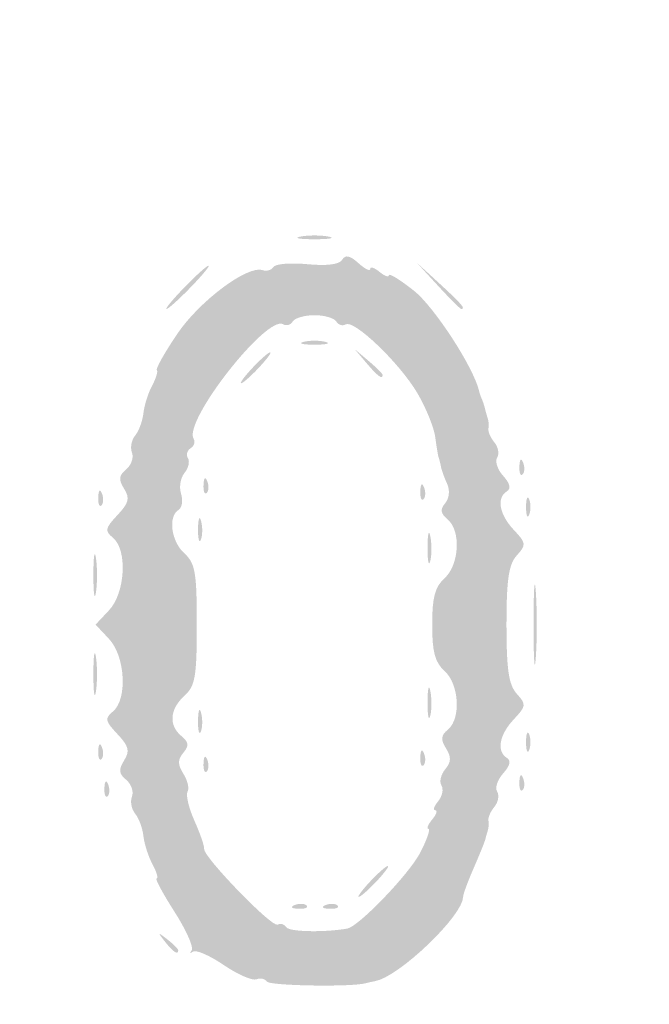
# Model space of a CAD drawing. Header units: inches. Extents: x -18 to 18.1, y -9 to 9.
# Tile 10 of 12: x 4 to 7.3, y -5.3 to 0. Entities that reach past the tile are written whole.
import ezdxf

# ---------------------------------------------------------------- set-up
doc = ezdxf.new("R2010")
doc.units = ezdxf.units.IN
doc.header["$MEASUREMENT"] = 0

msp = doc.modelspace()

# ---------------------------------------------------------------- hatches: boundary and pattern name
h = msp.add_hatch(color=7)
edge = h.paths.add_edge_path()
edge.add_spline(control_points=[(-16.7173, -8.9505), (-16.9847, -8.8972), (-17.3552, -8.7137), (-17.4932, -8.5662), (-17.6282, -8.4219), (-17.8121, -8.1519), (-17.8601, -8.0275), (-17.9632, -7.7602), (-17.967, -7.4706), (-17.967, 0.0337), (-17.967, 7.4455), (-17.9657, 7.6102), (-17.9024, 7.8575), (-17.8208, 8.1766), (-17.719, 8.3501), (-17.4794, 8.5787), (-17.25, 8.7974), (-17.149, 8.8524), (-16.8225, 8.9359), (-16.5759, 8.999), (-16.3051, 9), (0.0264, 9)], knot_values=[0, 0, 0, 0, 1, 1, 1, 2, 2, 2, 3, 3, 3, 4, 4, 4, 5, 5, 5, 6, 6, 6, 7, 7, 7, 7], degree=3, periodic=0)
edge.add_line((0.0264, 9), (16.6248, 9))
edge.add_line((16.6248, 9), (16.8591, 8.9309))
edge.add_spline(control_points=[(16.8591, 8.9309), (17.1515, 8.8446), (17.2777, 8.7711), (17.4987, 8.5582), (17.7236, 8.3416), (17.8225, 8.1701), (17.9024, 7.8575), (17.9657, 7.6102), (17.967, 7.4455), (17.967, 0.0386), (17.967, -5.3342), (17.9565, -7.5905), (17.9306, -7.7446), (17.8592, -8.1694), (17.5538, -8.5805), (17.1494, -8.796), (16.7359, -9.0164), (18.115, -9.0003), (-0.0276, -8.9969), (-13.49, -8.9944), (-16.5397, -8.9859), (-16.7173, -8.9505)], knot_values=[0, 0, 0, 0, 1, 1, 1, 2, 2, 2, 3, 3, 3, 4, 4, 4, 5, 5, 5, 6, 6, 6, 7, 7, 7, 7], degree=3, periodic=0)
edge = h.paths.add_edge_path(flags=0)
edge.add_spline(control_points=[(16.6959, -8.886), (16.9847, -8.8308), (17.2875, -8.6813), (17.4706, -8.5035), (17.6526, -8.3269), (17.8215, -8.0017), (17.8647, -7.7446), (17.8905, -7.5905), (17.9011, -5.3342), (17.9011, 0.0386), (17.9011, 7.4455), (17.8997, 7.6102), (17.8365, 7.8575), (17.7594, 8.1588), (17.6574, 8.3427), (17.4659, 8.5251), (17.2769, 8.7053), (17.1396, 8.7821), (16.8591, 8.8649)], knot_values=[0, 0, 0, 0, 1, 1, 1, 2, 2, 2, 3, 3, 3, 4, 4, 4, 5, 5, 5, 6, 6, 6, 6], degree=3, periodic=0)
edge.add_line((16.8591, 8.8649), (16.6248, 8.9341))
edge.add_line((16.6248, 8.9341), (0.0264, 8.9341))
edge.add_spline(control_points=[(0.0264, 8.9341), (-16.3051, 8.9341), (-16.5759, 8.933), (-16.8225, 8.87), (-17.1375, 8.7894), (-17.2452, 8.7336), (-17.4437, 8.5479), (-17.651, 8.354), (-17.7573, 8.1672), (-17.8365, 7.8575), (-17.8997, 7.6102), (-17.9011, 7.4455), (-17.9011, 0.0337), (-17.9011, -7.4706), (-17.8973, -7.7602), (-17.7942, -8.0275), (-17.7525, -8.1356), (-17.5708, -8.4108), (-17.46, -8.5336), (-17.3547, -8.6503), (-16.9624, -8.8357), (-16.7173, -8.8846), (-16.5397, -8.92), (-13.49, -8.9284), (-0.0276, -8.931), (14.274, -8.9337), (16.4778, -8.9277), (16.6959, -8.886)], knot_values=[0, 0, 0, 0, 1, 1, 1, 2, 2, 2, 3, 3, 3, 4, 4, 4, 5, 5, 5, 6, 6, 6, 7, 7, 7, 8, 8, 8, 9, 9, 9, 9], degree=3, periodic=0)
h = msp.add_hatch(color=7)
edge = h.paths.add_edge_path()
edge.add_spline(control_points=[(5.4643, -1.1635), (5.5051, -1.1557), (5.5718, -1.1557), (5.6126, -1.1635), (5.6534, -1.1714), (5.6201, -1.1778), (5.5385, -1.1778), (5.4569, -1.1778), (5.4235, -1.1714), (5.4643, -1.1635)], knot_values=[0, 0, 0, 0, 1, 1, 1, 2, 2, 2, 3, 3, 3, 3], degree=3, periodic=0)
h = msp.add_hatch(color=7)
edge = h.paths.add_edge_path()
edge.add_spline(control_points=[(5.2848, -5.1324), (5.2756, -5.1175), (5.2503, -5.1122), (5.2287, -5.1205), (5.207, -5.1288), (5.1284, -5.0942), (5.0541, -5.0435), (4.9798, -4.9928), (4.9063, -4.9611), (4.8908, -4.9729), (4.8753, -4.9848), (4.8725, -4.9817), (4.8845, -4.966), (4.8966, -4.9503), (4.8553, -4.8576), (4.7929, -4.76), (4.7304, -4.6623), (4.6877, -4.5824), (4.6979, -4.5824), (4.7082, -4.5824), (4.6986, -4.549), (4.6765, -4.5082), (4.6544, -4.4674), (4.6325, -4.3996), (4.6279, -4.3574), (4.6232, -4.3153), (4.6034, -4.2615), (4.5838, -4.238), (4.5643, -4.2144), (4.5567, -4.1734), (4.5669, -4.1468), (4.5771, -4.1202), (4.5632, -4.08), (4.5359, -4.0574), (4.4966, -4.0248), (4.4944, -4.0037), (4.525, -3.9546), (4.5568, -3.9037), (4.5506, -3.8791), (4.4895, -3.814), (4.4238, -3.7442), (4.4211, -3.7304), (4.4659, -3.6932), (4.5439, -3.6285), (4.5314, -3.3992), (4.4448, -3.3071)], knot_values=[0, 0, 0, 0, 1, 1, 1, 2, 2, 2, 3, 3, 3, 4, 4, 4, 5, 5, 5, 6, 6, 6, 7, 7, 7, 8, 8, 8, 9, 9, 9, 10, 10, 10, 11, 11, 11, 12, 12, 12, 13, 13, 13, 14, 14, 14, 15, 15, 15, 15], degree=3, periodic=0)
edge.add_line((4.4448, -3.3071), (4.3731, -3.2308))
edge.add_line((4.3731, -3.2308), (4.4448, -3.1545))
edge.add_spline(control_points=[(4.4448, -3.1545), (4.5314, -3.0623), (4.5439, -2.833), (4.4659, -2.7683), (4.4211, -2.7311), (4.4238, -2.7174), (4.4895, -2.6475), (4.5506, -2.5824), (4.5568, -2.5578), (4.525, -2.5069), (4.4944, -2.4579), (4.4966, -2.4367), (4.5359, -2.4041), (4.5632, -2.3815), (4.5771, -2.3413), (4.5669, -2.3147), (4.5567, -2.2881), (4.5643, -2.2471), (4.5838, -2.2236), (4.6034, -2.2), (4.6232, -2.1463), (4.6279, -2.1041), (4.6325, -2.062), (4.6534, -1.996), (4.6742, -1.9576), (4.695, -1.9192), (4.7062, -1.8821), (4.6992, -1.875), (4.6922, -1.868), (4.7409, -1.7815), (4.8075, -1.6827), (4.9267, -1.5059), (5.1839, -1.3139), (5.2631, -1.3425), (5.284, -1.35), (5.3095, -1.3424), (5.3199, -1.3257), (5.3302, -1.3089), (5.4114, -1.3022), (5.5002, -1.3107), (5.6042, -1.3207), (5.6703, -1.3124), (5.6858, -1.2873), (5.7033, -1.259), (5.7268, -1.2638), (5.7725, -1.3052), (5.807, -1.3363), (5.8352, -1.3503), (5.8352, -1.3362), (5.8352, -1.3221), (5.8574, -1.3291), (5.8846, -1.3516), (5.9118, -1.3742), (5.9341, -1.3822), (5.9341, -1.3694), (5.9341, -1.3566), (5.9941, -1.3937), (6.0675, -1.4518), (6.1759, -1.5376), (6.3855, -1.8603), (6.4146, -1.9863), (6.4178, -1.9999), (6.424, -2.0184), (6.4286, -2.0275), (6.4331, -2.0365), (6.4405, -2.0588), (6.4451, -2.0769), (6.4496, -2.0951), (6.4569, -2.121), (6.4613, -2.1346), (6.4657, -2.1482), (6.4671, -2.172), (6.4643, -2.1875), (6.4615, -2.203), (6.4759, -2.2358), (6.4962, -2.2603), (6.5165, -2.2848), (6.523, -2.3212), (6.5106, -2.3413), (6.4982, -2.3614), (6.5127, -2.405), (6.5429, -2.4384), (6.5789, -2.4782), (6.5857, -2.5064), (6.5626, -2.5207), (6.5063, -2.5555), (6.5219, -2.6436), (6.5988, -2.7256), (6.6657, -2.7967), (6.6667, -2.8053), (6.6153, -2.8621), (6.5724, -2.9096), (6.5604, -2.9897), (6.5604, -3.2308), (6.5604, -3.4718), (6.5724, -3.5519), (6.6153, -3.5994), (6.6667, -3.6562), (6.6657, -3.6648), (6.5988, -3.736), (6.5219, -3.8179), (6.5063, -3.9061), (6.5626, -3.9409), (6.5857, -3.9552), (6.5789, -3.9833), (6.5429, -4.0232), (6.5127, -4.0565), (6.4982, -4.1002), (6.5106, -4.1202), (6.523, -4.1403), (6.5165, -4.1768), (6.4962, -4.2013), (6.4759, -4.2258), (6.4615, -4.2585), (6.4643, -4.274), (6.4671, -4.2895), (6.4657, -4.3133), (6.4613, -4.3269), (6.4569, -4.3405), (6.4505, -4.3628), (6.4472, -4.3764), (6.4438, -4.39), (6.416, -4.4585), (6.3854, -4.5288), (6.3547, -4.599), (6.3297, -4.6672), (6.3297, -4.6804), (6.3297, -4.781), (5.9873, -5.1089), (5.8599, -5.1304), (5.8463, -5.1327), (5.824, -5.1376), (5.8104, -5.1414), (5.7331, -5.1624), (5.2988, -5.155), (5.2848, -5.1324)], knot_values=[0, 0, 0, 0, 1, 1, 1, 2, 2, 2, 3, 3, 3, 4, 4, 4, 5, 5, 5, 6, 6, 6, 7, 7, 7, 8, 8, 8, 9, 9, 9, 10, 10, 10, 11, 11, 11, 12, 12, 12, 13, 13, 13, 14, 14, 14, 15, 15, 15, 16, 16, 16, 17, 17, 17, 18, 18, 18, 19, 19, 19, 20, 20, 20, 21, 21, 21, 22, 22, 22, 23, 23, 23, 24, 24, 24, 25, 25, 25, 26, 26, 26, 27, 27, 27, 28, 28, 28, 29, 29, 29, 30, 30, 30, 31, 31, 31, 32, 32, 32, 33, 33, 33, 34, 34, 34, 35, 35, 35, 36, 36, 36, 37, 37, 37, 38, 38, 38, 39, 39, 39, 40, 40, 40, 41, 41, 41, 42, 42, 42, 43, 43, 43, 44, 44, 44, 45, 45, 45, 45], degree=3, periodic=0)
edge = h.paths.add_edge_path(flags=0)
edge.add_spline(control_points=[(5.7123, -4.8504), (5.7733, -4.8402), (6.0442, -4.5579), (6.1023, -4.4438), (6.1375, -4.375), (6.1566, -4.3187), (6.145, -4.3187), (6.1333, -4.3187), (6.1423, -4.2964), (6.1648, -4.2692), (6.1874, -4.242), (6.1948, -4.2198), (6.1813, -4.2198), (6.1678, -4.2198), (6.1747, -4.1982), (6.1966, -4.1718), (6.2185, -4.1454), (6.2265, -4.1076), (6.2143, -4.0879), (6.2021, -4.0682), (6.2111, -4.0292), (6.2342, -4.0014), (6.2663, -3.9627), (6.2673, -3.9364), (6.2385, -3.8902), (6.209, -3.843), (6.2112, -3.8211), (6.2487, -3.79), (6.3193, -3.7314), (6.3088, -3.5486), (6.2308, -3.478), (6.1796, -3.4317), (6.1648, -3.3765), (6.1648, -3.2308), (6.1648, -3.0851), (6.1796, -3.0299), (6.2308, -2.9835), (6.3097, -2.9121), (6.319, -2.7299), (6.2468, -2.67), (6.2092, -2.6387), (6.206, -2.6177), (6.2341, -2.584), (6.2558, -2.5577), (6.2602, -2.5153), (6.2446, -2.4812), (6.23, -2.4492), (6.2152, -2.4082), (6.2117, -2.3901), (6.2083, -2.372), (6.2027, -2.3497), (6.1993, -2.3407), (6.196, -2.3316), (6.1878, -2.2825), (6.1811, -2.2317), (6.1744, -2.1808), (6.1317, -2.0757), (6.0863, -1.9981), (5.9926, -1.8382), (5.7485, -1.6039), (5.7042, -1.6313), (5.6881, -1.6413), (5.6656, -1.6344), (5.6542, -1.6159), (5.6428, -1.5975), (5.5907, -1.5824), (5.5385, -1.5824), (5.4862, -1.5824), (5.4341, -1.5975), (5.4227, -1.6159), (5.4114, -1.6344), (5.3886, -1.6411), (5.3722, -1.631), (5.2857, -1.5775), (4.8384, -2.1491), (4.895, -2.2407), (4.905, -2.2569), (4.8978, -2.2796), (4.8791, -2.2912), (4.8604, -2.3028), (4.854, -2.3267), (4.8649, -2.3444), (4.8759, -2.3621), (4.8675, -2.3974), (4.8463, -2.4229), (4.8251, -2.4485), (4.817, -2.4985), (4.8283, -2.5341), (4.8396, -2.5697), (4.8334, -2.6084), (4.8145, -2.6201), (4.7577, -2.6552), (4.7758, -2.788), (4.8462, -2.8516), (4.9034, -2.9035), (4.9121, -2.9532), (4.9121, -3.2308), (4.9121, -3.5084), (4.9034, -3.558), (4.8462, -3.6099), (4.7677, -3.6809), (4.7612, -3.7674), (4.8301, -3.8245), (4.8695, -3.8572), (4.8716, -3.8759), (4.8403, -3.9136), (4.8094, -3.9509), (4.8096, -3.9756), (4.841, -4.026), (4.8632, -4.0615), (4.873, -4.1042), (4.8627, -4.1208), (4.8524, -4.1374), (4.8691, -4.2072), (4.8996, -4.276), (4.9302, -4.3448), (4.9532, -4.4116), (4.9506, -4.4244), (4.9427, -4.4641), (5.3128, -4.8469), (5.3418, -4.829), (5.3568, -4.8197), (5.3776, -4.8259), (5.388, -4.8427), (5.4032, -4.8673), (5.5851, -4.8717), (5.7123, -4.8504)], knot_values=[0, 0, 0, 0, 1, 1, 1, 2, 2, 2, 3, 3, 3, 4, 4, 4, 5, 5, 5, 6, 6, 6, 7, 7, 7, 8, 8, 8, 9, 9, 9, 10, 10, 10, 11, 11, 11, 12, 12, 12, 13, 13, 13, 14, 14, 14, 15, 15, 15, 16, 16, 16, 17, 17, 17, 18, 18, 18, 19, 19, 19, 20, 20, 20, 21, 21, 21, 22, 22, 22, 23, 23, 23, 24, 24, 24, 25, 25, 25, 26, 26, 26, 27, 27, 27, 28, 28, 28, 29, 29, 29, 30, 30, 30, 31, 31, 31, 32, 32, 32, 33, 33, 33, 34, 34, 34, 35, 35, 35, 36, 36, 36, 37, 37, 37, 38, 38, 38, 39, 39, 39, 40, 40, 40, 41, 41, 41, 42, 42, 42, 42], degree=3, periodic=0)
h = msp.add_hatch(color=7)
edge = h.paths.add_edge_path()
edge.add_line((6.196, -1.4258), (6.0824, -1.3022))
edge.add_line((6.0824, -1.3022), (6.206, -1.4158))
edge.add_spline(control_points=[(6.206, -1.4158), (6.3211, -1.5216), (6.3448, -1.5495), (6.3197, -1.5495), (6.3141, -1.5495), (6.2585, -1.4938), (6.196, -1.4258)], knot_values=[0, 0, 0, 0, 1, 1, 1, 2, 2, 2, 2], degree=3, periodic=0)
h = msp.add_hatch(color=7)
edge = h.paths.add_edge_path()
edge.add_spline(control_points=[(4.8462, -1.4341), (4.9077, -1.3706), (4.9654, -1.3187), (4.9745, -1.3187), (4.9835, -1.3187), (4.9406, -1.3706), (4.8791, -1.4341), (4.8176, -1.4975), (4.7599, -1.5495), (4.7508, -1.5495), (4.7417, -1.5495), (4.7846, -1.4975), (4.8462, -1.4341)], knot_values=[0, 0, 0, 0, 1, 1, 1, 2, 2, 2, 3, 3, 3, 4, 4, 4, 4], degree=3, periodic=0)
h = msp.add_hatch(color=7)
edge = h.paths.add_edge_path()
edge.add_spline(control_points=[(5.4808, -1.7245), (5.5125, -1.7162), (5.5644, -1.7162), (5.5962, -1.7245), (5.6279, -1.7328), (5.6019, -1.7396), (5.5385, -1.7396), (5.475, -1.7396), (5.449, -1.7328), (5.4808, -1.7245)], knot_values=[0, 0, 0, 0, 1, 1, 1, 2, 2, 2, 3, 3, 3, 3], degree=3, periodic=0)
h = msp.add_hatch(color=7)
edge = h.paths.add_edge_path()
edge.add_spline(control_points=[(5.2088, -1.8626), (5.2514, -1.8173), (5.2936, -1.7802), (5.3027, -1.7802), (5.3118, -1.7802), (5.2843, -1.8173), (5.2418, -1.8626), (5.1992, -1.908), (5.1569, -1.9451), (5.1478, -1.9451), (5.1388, -1.9451), (5.1662, -1.908), (5.2088, -1.8626)], knot_values=[0, 0, 0, 0, 1, 1, 1, 2, 2, 2, 3, 3, 3, 4, 4, 4, 4], degree=3, periodic=0)
h = msp.add_hatch(color=7)
edge = h.paths.add_edge_path()
edge.add_line((5.8155, -1.8379), (5.7527, -1.7637))
edge.add_line((5.7527, -1.7637), (5.8269, -1.8265))
edge.add_spline(control_points=[(5.8269, -1.8265), (5.8677, -1.8611), (5.9011, -1.8945), (5.9011, -1.9007), (5.9011, -1.9271), (5.8746, -1.9076), (5.8155, -1.8379)], knot_values=[0, 0, 0, 0, 1, 1, 1, 2, 2, 2, 2], degree=3, periodic=0)
h = msp.add_hatch(color=7)
edge = h.paths.add_edge_path()
edge.add_spline(control_points=[(6.629, -2.3874), (6.6306, -2.349), (6.6384, -2.3411), (6.6489, -2.3674), (6.6584, -2.3912), (6.6572, -2.4197), (6.6463, -2.4306), (6.6353, -2.4416), (6.6275, -2.4221), (6.629, -2.3874)], knot_values=[0, 0, 0, 0, 1, 1, 1, 2, 2, 2, 3, 3, 3, 3], degree=3, periodic=0)
h = msp.add_hatch(color=7)
edge = h.paths.add_edge_path()
edge.add_spline(control_points=[(4.9477, -2.4863), (4.9492, -2.4479), (4.9571, -2.44), (4.9676, -2.4663), (4.9771, -2.4901), (4.9759, -2.5186), (4.965, -2.5295), (4.954, -2.5405), (4.9462, -2.521), (4.9477, -2.4863)], knot_values=[0, 0, 0, 0, 1, 1, 1, 2, 2, 2, 3, 3, 3, 3], degree=3, periodic=0)
h = msp.add_hatch(color=7)
edge = h.paths.add_edge_path()
edge.add_spline(control_points=[(4.3872, -2.5522), (4.3888, -2.5138), (4.3966, -2.506), (4.4071, -2.5323), (4.4167, -2.5561), (4.4155, -2.5845), (4.4045, -2.5955), (4.3936, -2.6064), (4.3858, -2.587), (4.3872, -2.5522)], knot_values=[0, 0, 0, 0, 1, 1, 1, 2, 2, 2, 3, 3, 3, 3], degree=3, periodic=0)
h = msp.add_hatch(color=7)
edge = h.paths.add_edge_path()
edge.add_spline(control_points=[(6.1015, -2.5192), (6.1031, -2.4808), (6.1109, -2.473), (6.1214, -2.4993), (6.1309, -2.5231), (6.1298, -2.5515), (6.1188, -2.5625), (6.1079, -2.5735), (6.1001, -2.554), (6.1015, -2.5192)], knot_values=[0, 0, 0, 0, 1, 1, 1, 2, 2, 2, 3, 3, 3, 3], degree=3, periodic=0)
h = msp.add_hatch(color=7)
edge = h.paths.add_edge_path()
edge.add_spline(control_points=[(6.6645, -2.6044), (6.6645, -2.5591), (6.672, -2.5405), (6.6812, -2.5632), (6.6903, -2.5859), (6.6903, -2.6229), (6.6812, -2.6456), (6.672, -2.6683), (6.6645, -2.6497), (6.6645, -2.6044)], knot_values=[0, 0, 0, 0, 1, 1, 1, 2, 2, 2, 3, 3, 3, 3], degree=3, periodic=0)
h = msp.add_hatch(color=7)
edge = h.paths.add_edge_path()
edge.add_spline(control_points=[(4.9185, -2.7198), (4.9192, -2.6654), (4.9266, -2.6471), (4.9349, -2.6792), (4.9433, -2.7113), (4.9427, -2.7558), (4.9337, -2.7781), (4.9247, -2.8004), (4.9178, -2.7742), (4.9185, -2.7198)], knot_values=[0, 0, 0, 0, 1, 1, 1, 2, 2, 2, 3, 3, 3, 3], degree=3, periodic=0)
h = msp.add_hatch(color=7)
edge = h.paths.add_edge_path()
edge.add_spline(control_points=[(6.1402, -2.8187), (6.1405, -2.7462), (6.1473, -2.7204), (6.1552, -2.7614), (6.1631, -2.8024), (6.1628, -2.8617), (6.1545, -2.8932), (6.1463, -2.9248), (6.1398, -2.8912), (6.1402, -2.8187)], knot_values=[0, 0, 0, 0, 1, 1, 1, 2, 2, 2, 3, 3, 3, 3], degree=3, periodic=0)
h = msp.add_hatch(color=7)
edge = h.paths.add_edge_path()
edge.add_spline(control_points=[(4.3615, -2.967), (4.3615, -2.8673), (4.3677, -2.8265), (4.3753, -2.8764), (4.3828, -2.9262), (4.3828, -3.0078), (4.3753, -3.0577), (4.3677, -3.1076), (4.3615, -3.0668), (4.3615, -2.967)], knot_values=[0, 0, 0, 0, 1, 1, 1, 2, 2, 2, 3, 3, 3, 3], degree=3, periodic=0)
h = msp.add_hatch(color=7)
edge = h.paths.add_edge_path()
edge.add_spline(control_points=[(6.7045, -3.2308), (6.7045, -3.0404), (6.71, -2.9625), (6.7166, -3.0577), (6.7233, -3.1529), (6.7233, -3.3087), (6.7166, -3.4038), (6.71, -3.499), (6.7045, -3.4212), (6.7045, -3.2308)], knot_values=[0, 0, 0, 0, 1, 1, 1, 2, 2, 2, 3, 3, 3, 3], degree=3, periodic=0)
h = msp.add_hatch(color=7)
edge = h.paths.add_edge_path()
edge.add_spline(control_points=[(4.3615, -3.4945), (4.3615, -3.3948), (4.3677, -3.354), (4.3753, -3.4038), (4.3828, -3.4537), (4.3828, -3.5353), (4.3753, -3.5852), (4.3677, -3.635), (4.3615, -3.5942), (4.3615, -3.4945)], knot_values=[0, 0, 0, 0, 1, 1, 1, 2, 2, 2, 3, 3, 3, 3], degree=3, periodic=0)
h = msp.add_hatch(color=7)
edge = h.paths.add_edge_path()
edge.add_spline(control_points=[(6.1402, -3.6429), (6.1405, -3.5703), (6.1473, -3.5445), (6.1552, -3.5855), (6.1631, -3.6266), (6.1628, -3.6859), (6.1545, -3.7174), (6.1463, -3.7489), (6.1398, -3.7154), (6.1402, -3.6429)], knot_values=[0, 0, 0, 0, 1, 1, 1, 2, 2, 2, 3, 3, 3, 3], degree=3, periodic=0)
h = msp.add_hatch(color=7)
edge = h.paths.add_edge_path()
edge.add_spline(control_points=[(4.9185, -3.7418), (4.9192, -3.6874), (4.9266, -3.6691), (4.9349, -3.7012), (4.9433, -3.7333), (4.9427, -3.7778), (4.9337, -3.8001), (4.9247, -3.8224), (4.9178, -3.7962), (4.9185, -3.7418)], knot_values=[0, 0, 0, 0, 1, 1, 1, 2, 2, 2, 3, 3, 3, 3], degree=3, periodic=0)
h = msp.add_hatch(color=7)
edge = h.paths.add_edge_path()
edge.add_spline(control_points=[(6.6645, -3.8571), (6.6645, -3.8118), (6.672, -3.7933), (6.6812, -3.8159), (6.6903, -3.8386), (6.6903, -3.8757), (6.6812, -3.8984), (6.672, -3.921), (6.6645, -3.9025), (6.6645, -3.8571)], knot_values=[0, 0, 0, 0, 1, 1, 1, 2, 2, 2, 3, 3, 3, 3], degree=3, periodic=0)
h = msp.add_hatch(color=7)
edge = h.paths.add_edge_path()
edge.add_spline(control_points=[(4.3872, -3.9038), (4.3888, -3.8654), (4.3966, -3.8576), (4.4071, -3.8839), (4.4167, -3.9077), (4.4155, -3.9362), (4.4045, -3.9471), (4.3936, -3.9581), (4.3858, -3.9386), (4.3872, -3.9038)], knot_values=[0, 0, 0, 0, 1, 1, 1, 2, 2, 2, 3, 3, 3, 3], degree=3, periodic=0)
h = msp.add_hatch(color=7)
edge = h.paths.add_edge_path()
edge.add_spline(control_points=[(4.9477, -3.9698), (4.9492, -3.9314), (4.9571, -3.9236), (4.9676, -3.9499), (4.9771, -3.9737), (4.9759, -4.0021), (4.965, -4.013), (4.954, -4.024), (4.9462, -4.0045), (4.9477, -3.9698)], knot_values=[0, 0, 0, 0, 1, 1, 1, 2, 2, 2, 3, 3, 3, 3], degree=3, periodic=0)
h = msp.add_hatch(color=7)
edge = h.paths.add_edge_path()
edge.add_spline(control_points=[(6.1015, -3.9368), (6.1031, -3.8984), (6.1109, -3.8906), (6.1214, -3.9169), (6.1309, -3.9407), (6.1298, -3.9691), (6.1188, -3.9801), (6.1079, -3.991), (6.1001, -3.9716), (6.1015, -3.9368)], knot_values=[0, 0, 0, 0, 1, 1, 1, 2, 2, 2, 3, 3, 3, 3], degree=3, periodic=0)
h = msp.add_hatch(color=7)
edge = h.paths.add_edge_path()
edge.add_spline(control_points=[(6.629, -4.0687), (6.6306, -4.0303), (6.6384, -4.0225), (6.6489, -4.0488), (6.6584, -4.0726), (6.6572, -4.101), (6.6463, -4.112), (6.6353, -4.1229), (6.6275, -4.1034), (6.629, -4.0687)], knot_values=[0, 0, 0, 0, 1, 1, 1, 2, 2, 2, 3, 3, 3, 3], degree=3, periodic=0)
h = msp.add_hatch(color=7)
edge = h.paths.add_edge_path()
edge.add_spline(control_points=[(4.4202, -4.1016), (4.4218, -4.0632), (4.4296, -4.0554), (4.4401, -4.0817), (4.4496, -4.1055), (4.4485, -4.134), (4.4375, -4.1449), (4.4265, -4.1559), (4.4188, -4.1364), (4.4202, -4.1016)], knot_values=[0, 0, 0, 0, 1, 1, 1, 2, 2, 2, 3, 3, 3, 3], degree=3, periodic=0)
h = msp.add_hatch(color=7)
edge = h.paths.add_edge_path()
edge.add_spline(control_points=[(5.8352, -4.5989), (5.8777, -4.5536), (5.92, -4.5165), (5.9291, -4.5165), (5.9381, -4.5165), (5.9107, -4.5536), (5.8681, -4.5989), (5.8255, -4.6442), (5.7833, -4.6813), (5.7742, -4.6813), (5.7652, -4.6813), (5.7926, -4.6442), (5.8352, -4.5989)], knot_values=[0, 0, 0, 0, 1, 1, 1, 2, 2, 2, 3, 3, 3, 4, 4, 4, 4], degree=3, periodic=0)
h = msp.add_hatch(color=7)
edge = h.paths.add_edge_path()
edge.add_spline(control_points=[(5.4334, -4.7247), (5.4572, -4.7152), (5.4856, -4.7164), (5.4966, -4.7273), (5.5075, -4.7383), (5.488, -4.7461), (5.4533, -4.7447), (5.4149, -4.7431), (5.4071, -4.7353), (5.4334, -4.7247)], knot_values=[0, 0, 0, 0, 1, 1, 1, 2, 2, 2, 3, 3, 3, 3], degree=3, periodic=0)
h = msp.add_hatch(color=7)
edge = h.paths.add_edge_path()
edge.add_spline(control_points=[(5.5982, -4.7247), (5.622, -4.7152), (5.6504, -4.7164), (5.6614, -4.7273), (5.6724, -4.7383), (5.6529, -4.7461), (5.6181, -4.7447), (5.5797, -4.7431), (5.5719, -4.7353), (5.5982, -4.7247)], knot_values=[0, 0, 0, 0, 1, 1, 1, 2, 2, 2, 3, 3, 3, 3], degree=3, periodic=0)
h = msp.add_hatch(color=7)
edge = h.paths.add_edge_path()
edge.add_spline(control_points=[(4.743, -4.9203), (4.702, -4.868), (4.7032, -4.8669), (4.7555, -4.9079), (4.7872, -4.9328), (4.8132, -4.9587), (4.8132, -4.9656), (4.8132, -4.9927), (4.7861, -4.9752), (4.743, -4.9203)], knot_values=[0, 0, 0, 0, 1, 1, 1, 2, 2, 2, 3, 3, 3, 3], degree=3, periodic=0)

doc.saveas('drawing.dxf')
